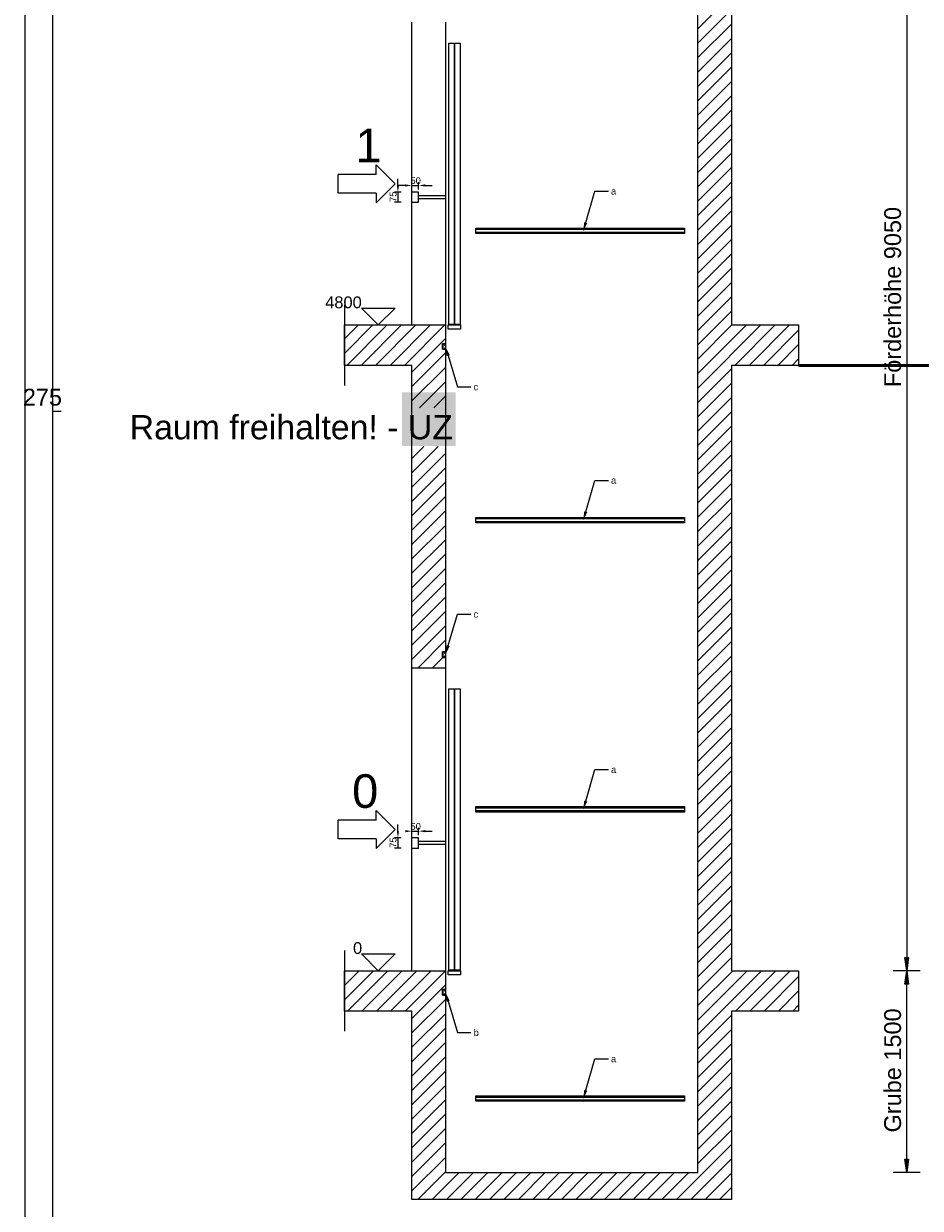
# Model space of a CAD drawing. Extents: x 294 to 994, y 7 to 427.
# Tile 21 of 33: x 482 to 570, y 163 to 280. Entities that reach past the tile are written whole.
import ezdxf
from ezdxf.lldxf.tags import DXFTag

# ---------------------------------------------------------------- set-up
doc = ezdxf.new("R2010")
doc.units = 0
doc.layers.get('0').update_dxf_attribs({"lineweight": 5})
for name, color, linetype, lineweight, true_color in [('4', 9, 'STRICHPUNKT2', 5, 0x808080), ('8_Schraffur', 9, 'Continuous', 5, 0x808080), ('9_Bem', 9, 'Continuous', 5, 0x808080)]:
    doc.layers.add(name, color=color, linetype=linetype, lineweight=lineweight, true_color=true_color)
doc.layers.add('9', color=7, linetype='Continuous', lineweight=5)
doc.layers.add('Standard', color=7, linetype='Continuous', lineweight=25)
doc.layers.add('_3d_View_', color=7, linetype='Continuous')
doc.layers.add('X_Geometrie', color=3, linetype='Continuous', lineweight=50, true_color=0x00ff00, plot=False)
doc.styles.get("Standard").update_dxf_attribs({"font": 'arial.ttf'})
tags = doc.linetypes.add('fein_strichliert', pattern=[4, 1, -2, 1]).pattern_tags.tags
tags[8:9] = [DXFTag(74, 4), DXFTag(75, 0), DXFTag(340, '0'), DXFTag(46, 0.0), DXFTag(50, 0.0), DXFTag(44, 0.0), DXFTag(45, 0.0)]
tags[6:7] = [DXFTag(74, 4), DXFTag(75, 0), DXFTag(340, '0'), DXFTag(46, 0.0), DXFTag(50, 0.0), DXFTag(44, 0.0), DXFTag(45, 0.0)]
tags[4:5] = [DXFTag(74, 4), DXFTag(75, 0), DXFTag(340, '0'), DXFTag(46, 0.0), DXFTag(50, 0.0), DXFTag(44, 0.0), DXFTag(45, 0.0)]
tags = doc.linetypes.add('STRICHPUNKT2', pattern=[12.7, 6.35, -3.175, 0, -3.175]).pattern_tags.tags
tags[10:11] = [DXFTag(74, 4), DXFTag(75, 0), DXFTag(340, '0'), DXFTag(46, 0.0), DXFTag(50, 0.0), DXFTag(44, 0.0), DXFTag(45, 0.0)]
tags[8:9] = [DXFTag(74, 4), DXFTag(75, 0), DXFTag(340, '0'), DXFTag(46, 0.0), DXFTag(50, 0.0), DXFTag(44, 0.0), DXFTag(45, 0.0)]
tags[6:7] = [DXFTag(74, 4), DXFTag(75, 0), DXFTag(340, '0'), DXFTag(46, 0.0), DXFTag(50, 0.0), DXFTag(44, 0.0), DXFTag(45, 0.0)]
tags[4:5] = [DXFTag(74, 4), DXFTag(75, 0), DXFTag(340, '0'), DXFTag(46, 0.0), DXFTag(50, 0.0), DXFTag(44, 0.0), DXFTag(45, 0.0)]

# ---------------------------------------------------------------- blocks, each defined once
blk = doc.blocks.new('Schraffur-A05LE1IDBH', base_point=(513.38, 216.15))
at = {"color": 0, "linetype": 'fein_strichliert', "lineweight": -2, "ltscale": 0.13}
for p, q in [((513.38, 247.34), (516.18, 250.15)), ((515.03, 246.15), (519.03, 250.15)), ((517.88, 246.15), (521.88, 250.15)), ((520.05, 245.47), (523.38, 248.8)), ((520.05, 242.62), (523.38, 245.95)), ((522.21, 241.94), (523.38, 243.11)), ((520.05, 239.77), (520.05, 239.77)), ((520.05, 236.93), (521.22, 238.1)), ((520.05, 234.08), (523.38, 237.41)), ((520.05, 231.23), (523.38, 234.56)), ((520.05, 228.38), (523.38, 231.72)), ((520.05, 225.54), (523.38, 228.87)), ((520.05, 222.69), (523.38, 226.02)), ((520.05, 219.84), (523.38, 223.18)), ((520.05, 217), (523.38, 220.33)), ((522.05, 216.15), (523.11, 217.21))]:
    blk.add_line(p, q, dxfattribs=at)
at = {"color": 0, "lineweight": -2}
for p, q in [((513.38, 248.77), (514.76, 250.15)), ((513.61, 246.15), (517.61, 250.15)), ((516.45, 246.15), (520.45, 250.15)), ((519.3, 246.15), (523.3, 250.15)), ((520.05, 244.04), (523.38, 247.38)), ((520.79, 241.94), (523.38, 244.53)), ((520.05, 241.2), (520.05, 241.2)), ((520.05, 238.35), (520.05, 238.35)), ((520.05, 235.5), (522.64, 238.1)), ((520.05, 232.66), (523.38, 235.99)), ((520.05, 229.81), (523.38, 233.14)), ((520.05, 226.96), (523.38, 230.29)), ((520.05, 224.11), (523.38, 227.45)), ((520.05, 221.27), (523.38, 224.6)), ((520.05, 218.42), (523.38, 221.75)), ((520.62, 216.15), (523.38, 218.9))]:
    blk.add_line(p, q, dxfattribs=at)
blk = doc.blocks.new('Blockreferenz-A05LE1K1BH', base_point=(513.38, 180.15))
at = {"layer": '4', "linetype": 'STRICHPUNKT2', "ltscale": 0.13}
blk.add_line((513.38, 188.15), (513.38, 180.15), dxfattribs=at)
blk = doc.blocks.new('Blockreferenz-A05LE1K7BH', base_point=(513.38, 244.15))
at = {"layer": '4', "linetype": 'STRICHPUNKT2', "ltscale": 0.13}
blk.add_line((513.38, 252.15), (513.38, 244.15), dxfattribs=at)
blk = doc.blocks.new('Blockreferenz-A05LE1K9BH', base_point=(523.65, 185.75))
at = {"color": 0, "linetype": 'ByBlock', "lineweight": -2, "ltscale": 0.13}
for p, q in [((523.7, 186.21), (523.7, 214.08)), ((523.7, 214.08), (524.23, 214.08)), ((524.23, 214.08), (524.23, 186.21)), ((524.29, 186.21), (524.29, 214.08)), ((524.29, 214.08), (524.82, 214.08)), ((524.82, 214.08), (524.82, 186.21)), ((523.65, 185.75), (523.65, 186.15)), ((523.65, 186.15), (524.86, 186.15)), ((524.86, 185.75), (523.65, 185.75)), ((524.23, 186.21), (523.7, 186.21)), ((524.82, 186.21), (524.29, 186.21)), ((524.86, 186.15), (524.86, 185.75))]:
    blk.add_line(p, q, dxfattribs=at)
blk = doc.blocks.new('Blockreferenz-A05LE1KBBH', base_point=(523.65, 249.75))
at = {"color": 0, "linetype": 'ByBlock', "lineweight": -2, "ltscale": 0.13}
for p, q in [((523.7, 250.21), (523.7, 278.08)), ((523.7, 278.08), (524.23, 278.08)), ((524.23, 278.08), (524.23, 250.21)), ((524.29, 250.21), (524.29, 278.08)), ((524.29, 278.08), (524.82, 278.08)), ((524.82, 278.08), (524.82, 250.21)), ((523.65, 249.75), (523.65, 250.15)), ((523.65, 250.15), (524.86, 250.15)), ((524.23, 250.21), (523.7, 250.21)), ((524.82, 250.21), (524.29, 250.21)), ((524.86, 250.15), (524.86, 249.75)), ((524.86, 249.75), (523.65, 249.75))]:
    blk.add_line(p, q, dxfattribs=at)
blk = doc.blocks.new('Polygon-A05LE1KJBH', base_point=(519.05, 238.15))
at = {"color": 0, "linetype": 'ByBlock', "lineweight": -2, "ltscale": 0.5}
blk.add_solid([(524.38, 238.15), (519.05, 238.15), (524.38, 243.48), (519.05, 243.48)], dxfattribs=at)
blk = doc.blocks.new('Blockreferenz-A05LE1KLBH', base_point=(526.38, 173.21))
at = {"color": 0, "linetype": 'ByBlock', "lineweight": -2, "ltscale": 0.13}
for p, q in [((526.38, 173.6), (526.38, 173.75)), ((526.38, 173.75), (547.05, 173.75)), ((526.38, 173.36), (526.38, 173.6)), ((547.05, 173.6), (526.38, 173.6)), ((526.38, 173.21), (526.38, 173.36)), ((526.38, 173.36), (547.05, 173.36)), ((547.05, 173.21), (526.38, 173.21)), ((547.05, 173.75), (547.05, 173.6)), ((547.05, 173.6), (547.05, 173.36)), ((547.05, 173.36), (547.05, 173.21))]:
    blk.add_line(p, q, dxfattribs=at)
blk = doc.blocks.new('Blockreferenz-A05LE1KNBH', base_point=(526.38, 201.88))
at = {"color": 0, "linetype": 'ByBlock', "lineweight": -2, "ltscale": 0.13}
for p, q in [((526.38, 202.27), (526.38, 202.41)), ((526.38, 202.41), (547.05, 202.41)), ((526.38, 202.02), (526.38, 202.27)), ((547.05, 202.27), (526.38, 202.27)), ((526.38, 201.88), (526.38, 202.02)), ((526.38, 202.02), (547.05, 202.02)), ((547.05, 202.41), (547.05, 202.27)), ((547.05, 202.27), (547.05, 202.02)), ((547.05, 202.02), (547.05, 201.88)), ((547.05, 201.88), (526.38, 201.88))]:
    blk.add_line(p, q, dxfattribs=at)
blk = doc.blocks.new('Blockreferenz-A05LE1KPBH', base_point=(526.38, 230.55))
at = {"color": 0, "linetype": 'ByBlock', "lineweight": -2, "ltscale": 0.13}
for p, q in [((526.38, 230.94), (526.38, 231.08)), ((526.38, 231.08), (547.05, 231.08)), ((526.38, 230.69), (526.38, 230.94)), ((547.05, 230.94), (526.38, 230.94)), ((526.38, 230.55), (526.38, 230.69)), ((526.38, 230.69), (547.05, 230.69)), ((547.05, 230.55), (526.38, 230.55)), ((547.05, 231.08), (547.05, 230.94)), ((547.05, 230.94), (547.05, 230.69)), ((547.05, 230.69), (547.05, 230.55))]:
    blk.add_line(p, q, dxfattribs=at)
blk = doc.blocks.new('Blockreferenz-A05LE1KRBH', base_point=(526.38, 259.21))
at = {"color": 0, "linetype": 'ByBlock', "lineweight": -2, "ltscale": 0.13}
for p, q in [((526.38, 259.6), (526.38, 259.75)), ((526.38, 259.75), (547.05, 259.75)), ((526.38, 259.36), (526.38, 259.6)), ((547.05, 259.6), (526.38, 259.6)), ((547.05, 259.75), (547.05, 259.6)), ((547.05, 259.6), (547.05, 259.36)), ((526.38, 259.21), (526.38, 259.36)), ((526.38, 259.36), (547.05, 259.36)), ((547.05, 259.21), (526.38, 259.21)), ((547.05, 259.36), (547.05, 259.21))]:
    blk.add_line(p, q, dxfattribs=at)
blk = doc.blocks.new('Blockreferenz-A05LE1KZBH', base_point=(512.75, 262.27))
at = {"color": 0, "linetype": 'ByBlock', "lineweight": -2, "ltscale": 0.13}
for p, q in [((516.5, 265.08), (516.5, 266.02)), ((518.38, 264.15), (516.5, 266.02)), ((512.75, 263.21), (512.75, 265.08)), ((516.5, 265.08), (512.75, 265.08)), ((516.5, 263.21), (512.75, 263.21)), ((518.38, 264.15), (516.5, 262.27)), ((516.5, 263.21), (516.5, 262.27))]:
    blk.add_line(p, q, dxfattribs=at)
blk = doc.blocks.new('Einzeiliger Text-A05LE1L1BH', base_point=(514.44, 266.29))
at = {"color": 0, "lineweight": -2, "insert": (514.44, 269.62), "char_height": 3.3333, "attachment_point": 1}
blk.add_mtext('{\\fArial Unicode MS;1}', dxfattribs=at)
blk = doc.blocks.new('Blockreferenz-A05LE1L3BH', base_point=(515.05, 250.15))
at = {"color": 0, "linetype": 'ByBlock', "lineweight": -2, "ltscale": 0.13}
for p, q in [((515.05, 251.81), (518.38, 251.81)), ((516.71, 250.15), (515.05, 251.81)), ((518.38, 251.81), (516.71, 250.15))]:
    blk.add_line(p, q, dxfattribs=at)
blk = doc.blocks.new('Einzeiliger Text-A05LE1L5BH', base_point=(511.45, 251.81))
at = {"color": 0, "lineweight": -2, "insert": (511.45, 252.98), "char_height": 1.1667, "attachment_point": 1}
blk.add_mtext('{\\fArial Unicode MS;4800}', dxfattribs=at)
blk = doc.blocks.new('Blockreferenz-A05LE1LFBH', base_point=(512.75, 198.27))
at = {"color": 0, "linetype": 'ByBlock', "lineweight": -2, "ltscale": 0.13}
for p, q in [((516.5, 201.08), (516.5, 202.02)), ((518.38, 200.15), (516.5, 202.02)), ((512.75, 199.21), (512.75, 201.08)), ((516.5, 201.08), (512.75, 201.08)), ((518.38, 200.15), (516.5, 198.27)), ((516.5, 199.21), (512.75, 199.21)), ((516.5, 199.21), (516.5, 198.27))]:
    blk.add_line(p, q, dxfattribs=at)
blk = doc.blocks.new('Einzeiliger Text-A05LE1LHBH', base_point=(514.12, 202.29))
at = {"color": 0, "lineweight": -2, "insert": (514.12, 205.62), "char_height": 3.3333, "attachment_point": 1}
blk.add_mtext('{\\fArial Unicode MS;0}', dxfattribs=at)
blk = doc.blocks.new('Blockreferenz-A05LE1LJBH', base_point=(515.05, 186.15))
at = {"color": 0, "linetype": 'ByBlock', "lineweight": -2, "ltscale": 0.13}
for p, q in [((515.05, 187.81), (518.38, 187.81)), ((516.71, 186.15), (515.05, 187.81)), ((518.38, 187.81), (516.71, 186.15))]:
    blk.add_line(p, q, dxfattribs=at)
blk = doc.blocks.new('Einzeiliger Text-A05LE1LLBH', base_point=(514.21, 187.81))
at = {"color": 0, "lineweight": -2, "insert": (514.21, 188.98), "char_height": 1.1667, "attachment_point": 1}
blk.add_mtext('{\\fArial Unicode MS;0}', dxfattribs=at)
blk = doc.blocks.new('Blockreferenz-A05LE1M9BH', base_point=(523.07, 183.74))
at = {"layer": 'Standard', "color": 0, "linetype": 'ByBlock', "ltscale": 0.25}
for p, q in [((523.38, 184.29), (523.07, 184.29)), ((523.07, 184.29), (523.07, 183.74)), ((523.07, 183.74), (523.38, 183.74)), ((523.09, 183.75), (523.09, 184.28)), ((523.09, 184.28), (523.38, 184.28)), ((523.38, 183.75), (523.09, 183.75)), ((523.12, 184.25), (523.12, 183.78)), ((523.35, 184.25), (523.12, 184.25)), ((523.12, 183.78), (523.35, 183.78)), ((523.3, 184.13), (523.35, 184.25)), ((523.38, 184.13), (523.3, 184.13)), ((523.3, 183.89), (523.38, 183.89)), ((523.35, 183.78), (523.3, 183.89)), ((523.38, 184.29), (523.38, 184.28)), ((523.38, 184.28), (523.38, 184.13)), ((523.38, 184.13), (523.38, 183.89)), ((523.38, 183.89), (523.38, 183.75)), ((523.38, 183.75), (523.38, 183.74))]:
    blk.add_line(p, q, dxfattribs=at)
blk = doc.blocks.new('Blockreferenz-A05LE1MBBH', base_point=(523.07, 247.74))
at = {"layer": 'Standard', "color": 0, "linetype": 'ByBlock', "ltscale": 0.25}
for p, q in [((523.38, 248.29), (523.07, 248.29)), ((523.07, 248.29), (523.07, 247.74)), ((523.07, 247.74), (523.38, 247.74)), ((523.09, 247.75), (523.09, 248.28)), ((523.09, 248.28), (523.38, 248.28)), ((523.38, 247.75), (523.09, 247.75)), ((523.12, 248.25), (523.12, 247.78)), ((523.35, 248.25), (523.12, 248.25)), ((523.12, 247.78), (523.35, 247.78)), ((523.3, 248.13), (523.35, 248.25)), ((523.38, 248.13), (523.3, 248.13)), ((523.3, 247.89), (523.38, 247.89)), ((523.35, 247.78), (523.3, 247.89)), ((523.38, 248.29), (523.38, 248.28)), ((523.38, 248.28), (523.38, 248.13)), ((523.38, 248.13), (523.38, 247.89)), ((523.38, 247.89), (523.38, 247.75)), ((523.38, 247.75), (523.38, 247.74))]:
    blk.add_line(p, q, dxfattribs=at)
blk = doc.blocks.new('Blockreferenz-A05LE1MFBH', base_point=(523.07, 217.21))
at = {"layer": 'Standard', "color": 0, "linetype": 'ByBlock', "ltscale": 0.25}
for p, q in [((523.38, 217.75), (523.07, 217.75)), ((523.07, 217.75), (523.07, 217.21)), ((523.09, 217.21), (523.09, 217.75)), ((523.09, 217.75), (523.38, 217.75)), ((523.38, 217.21), (523.09, 217.21)), ((523.12, 217.71), (523.12, 217.25)), ((523.35, 217.71), (523.12, 217.71)), ((523.12, 217.25), (523.35, 217.25)), ((523.3, 217.6), (523.35, 217.71)), ((523.38, 217.6), (523.3, 217.6)), ((523.3, 217.36), (523.38, 217.36)), ((523.35, 217.25), (523.3, 217.36)), ((523.38, 217.75), (523.38, 217.75)), ((523.38, 217.75), (523.38, 217.6)), ((523.38, 217.6), (523.38, 217.36)), ((523.38, 217.36), (523.38, 217.21)), ((523.38, 217.21), (523.38, 217.21)), ((523.07, 217.21), (523.38, 217.21))]:
    blk.add_line(p, q, dxfattribs=at)
blk = doc.blocks.new('MText-A05LE1MRBH', base_point=(519.9, 264.13))
at = {"color": 0, "linetype": 'ByBlock', "lineweight": -2, "ltscale": 0.13, "insert": (519.9, 264.79), "char_height": 0.6667, "attachment_point": 1}
blk.add_mtext('{\\fArial Unicode MS;50}', dxfattribs=at)
blk = doc.blocks.new('AutoCAD-Punkt-A05LE1MTBH', base_point=(520.05, 263.58))
at = {"color": 0, "lineweight": -2}
blk.add_line((520.05, 263.58), (520.05, 263.58), dxfattribs=at)
blk = doc.blocks.new('AutoCAD-Punkt-A05LE1MVBH', base_point=(520.71, 263.58))
at = {"color": 0, "lineweight": -2}
blk.add_line((520.71, 263.58), (520.71, 263.58), dxfattribs=at)
blk = doc.blocks.new('MText-A05LE1MXBH', base_point=(519.9, 200.13))
at = {"color": 0, "linetype": 'ByBlock', "lineweight": -2, "ltscale": 0.13, "insert": (519.9, 200.79), "char_height": 0.6667, "attachment_point": 1}
blk.add_mtext('{\\fArial Unicode MS;50}', dxfattribs=at)
blk = doc.blocks.new('AutoCAD-Punkt-A05LE1MZBH', base_point=(520.05, 199.58))
at = {"color": 0, "lineweight": -2}
blk.add_line((520.05, 199.58), (520.05, 199.58), dxfattribs=at)
blk = doc.blocks.new('AutoCAD-Punkt-A05LE1N1BH', base_point=(520.71, 199.58))
at = {"color": 0, "lineweight": -2}
blk.add_line((520.71, 199.58), (520.71, 199.58), dxfattribs=at)
blk = doc.blocks.new('MText-A05LE1N9BH', base_point=(526.15, 243.69))
at = {"color": 0, "linetype": 'ByBlock', "lineweight": -2, "ltscale": 0.13, "insert": (526.15, 244.35), "char_height": 0.6667, "attachment_point": 1}
blk.add_mtext('{\\fArial Unicode MS;c}', dxfattribs=at)
blk = doc.blocks.new('MText-A05LE1NBBH', base_point=(526.15, 221.15))
at = {"color": 0, "linetype": 'ByBlock', "lineweight": -2, "ltscale": 0.13, "insert": (526.15, 221.82), "char_height": 0.6667, "attachment_point": 1}
blk.add_mtext('{\\fArial Unicode MS;c}', dxfattribs=at)
blk = doc.blocks.new('MText-A05LE1NDBH', base_point=(526.16, 179.69))
at = {"color": 0, "linetype": 'ByBlock', "lineweight": -2, "ltscale": 0.13, "insert": (526.16, 180.35), "char_height": 0.6667, "attachment_point": 1}
blk.add_mtext('{\\fArial Unicode MS;b}', dxfattribs=at)
blk = doc.blocks.new('MText-A05LE1NLBH', base_point=(539.78, 263.09))
at = {"color": 0, "linetype": 'ByBlock', "lineweight": -2, "ltscale": 0.13, "insert": (539.78, 263.75), "char_height": 0.6667, "attachment_point": 1}
blk.add_mtext('{\\fArial Unicode MS;a}', dxfattribs=at)
blk = doc.blocks.new('MText-A05LE1NNBH', base_point=(539.78, 234.42))
at = {"color": 0, "linetype": 'ByBlock', "lineweight": -2, "ltscale": 0.13, "insert": (539.78, 235.09), "char_height": 0.6667, "attachment_point": 1}
blk.add_mtext('{\\fArial Unicode MS;a}', dxfattribs=at)
blk = doc.blocks.new('MText-A05LE1NPBH', base_point=(539.78, 205.75))
at = {"color": 0, "linetype": 'ByBlock', "lineweight": -2, "ltscale": 0.13, "insert": (539.78, 206.42), "char_height": 0.6667, "attachment_point": 1}
blk.add_mtext('{\\fArial Unicode MS;a}', dxfattribs=at)
blk = doc.blocks.new('MText-A05LE1NRBH', base_point=(539.78, 177.09))
at = {"color": 0, "linetype": 'ByBlock', "lineweight": -2, "ltscale": 0.13, "insert": (539.78, 177.75), "char_height": 0.6667, "attachment_point": 1}
blk.add_mtext('{\\fArial Unicode MS;a}', dxfattribs=at)
blk = doc.blocks.new('DWGOBJEKT-A05LE1ONBH', base_point=(517.85, 262.31))
at = {"color": 0, "linetype": 'ByBlock', "lineweight": -2, "ltscale": 0.13}
for p, q in [((518.66, 263.98), (518.66, 264.65)), ((518.66, 263.31), (518.66, 262.31))]:
    blk.add_line(p, q, dxfattribs=at)
at = {"color": 1, "linetype": 'ByBlock', "lineweight": -2, "ltscale": 0.13, "true_color": 0xff0000}
for p, q in [((518.99, 263.31), (518.33, 263.31)), ((518.99, 262.31), (518.33, 262.31))]:
    blk.add_line(p, q, dxfattribs=at)
at = {"color": 1, "lineweight": -2, "true_color": 0xff0000}
for p, q in [((518.99, 263.31), (518.99, 263.31)), ((518.99, 262.31), (518.99, 262.31))]:
    blk.add_line(p, q, dxfattribs=at)
at = {"color": 0, "linetype": 'ByBlock', "lineweight": 0, "ltscale": 0.13}
blk.add_solid([(518.66, 263.31), (518.55, 263.98), (518.77, 263.98)], dxfattribs=at)
at = {"color": 0, "linetype": 'ByBlock', "lineweight": -2, "ltscale": 0.13, "insert": (517.85, 262.34), "char_height": 0.6667, "attachment_point": 1, "rotation": 90}
blk.add_mtext('{\\fArial Unicode MS;75}', dxfattribs=at)
blk = doc.blocks.new('DWGOBJEKT-A05LE1OPBH', base_point=(517.85, 198.31))
at = {"color": 0, "linetype": 'ByBlock', "lineweight": -2, "ltscale": 0.13}
for p, q in [((518.66, 199.98), (518.66, 200.65)), ((518.66, 199.31), (518.66, 198.31))]:
    blk.add_line(p, q, dxfattribs=at)
at = {"color": 1, "linetype": 'ByBlock', "lineweight": -2, "ltscale": 0.13, "true_color": 0xff0000}
for p, q in [((518.99, 199.31), (518.33, 199.31)), ((518.99, 198.31), (518.33, 198.31))]:
    blk.add_line(p, q, dxfattribs=at)
at = {"color": 1, "lineweight": -2, "true_color": 0xff0000}
for p, q in [((518.99, 199.31), (518.99, 199.31)), ((518.99, 198.31), (518.99, 198.31))]:
    blk.add_line(p, q, dxfattribs=at)
at = {"color": 0, "linetype": 'ByBlock', "lineweight": 0, "ltscale": 0.13}
blk.add_solid([(518.66, 199.31), (518.55, 199.98), (518.77, 199.98)], dxfattribs=at)
at = {"color": 0, "linetype": 'ByBlock', "lineweight": -2, "ltscale": 0.13, "insert": (517.85, 198.34), "char_height": 0.6667, "attachment_point": 1, "rotation": 90}
blk.add_mtext('{\\fArial Unicode MS;75}', dxfattribs=at)
blk = doc.blocks.new('Schraffur-A05LE1OTBH', base_point=(513.38, 163.48))
at = {"color": 0, "linetype": 'fein_strichliert', "lineweight": -2, "ltscale": 0.13}
for p, q in [((548.38, 279.5), (551.71, 282.83)), ((548.38, 276.65), (551.71, 279.98)), ((548.38, 273.8), (551.71, 277.13)), ((548.38, 270.95), (551.71, 274.29)), ((548.38, 268.11), (551.71, 271.44)), ((548.38, 265.26), (551.71, 268.59)), ((548.38, 262.41), (551.71, 265.75)), ((548.38, 259.56), (551.71, 262.9)), ((548.38, 256.72), (551.71, 260.05)), ((548.38, 253.87), (551.71, 257.2)), ((548.38, 251.02), (551.71, 254.36)), ((548.38, 248.18), (551.71, 251.51)), ((548.38, 245.33), (553.2, 250.15)), ((552.05, 246.15), (556.05, 250.15)), ((554.89, 246.15), (558.38, 249.63)), ((557.74, 246.15), (558.38, 246.79)), ((548.38, 242.48), (551.71, 245.81)), ((548.38, 239.63), (551.71, 242.97)), ((548.38, 236.79), (551.71, 240.12)), ((548.38, 233.94), (551.71, 237.27)), ((548.38, 231.09), (551.71, 234.43)), ((548.38, 228.24), (551.71, 231.58)), ((548.38, 225.4), (551.71, 228.73)), ((548.38, 222.55), (551.71, 225.88)), ((548.38, 219.7), (551.71, 223.04)), ((548.38, 216.86), (551.71, 220.19)), ((548.38, 214.01), (551.71, 217.34)), ((548.38, 211.16), (551.71, 214.49)), ((548.38, 208.31), (551.71, 211.65)), ((548.38, 205.47), (551.71, 208.8)), ((548.38, 202.62), (551.71, 205.95)), ((548.38, 199.77), (551.71, 203.11)), ((548.38, 196.92), (551.71, 200.26)), ((548.38, 194.08), (551.71, 197.41)), ((548.38, 191.23), (551.71, 194.56)), ((548.38, 188.38), (551.71, 191.72)), ((548.38, 185.54), (551.71, 188.87)), ((513.38, 184.7), (514.82, 186.15)), ((513.67, 182.15), (517.67, 186.15)), ((516.52, 182.15), (520.52, 186.15)), ((519.37, 182.15), (523.37, 186.15)), ((548.38, 179.84), (554.69, 186.15)), ((548.38, 182.69), (551.84, 186.15)), ((553.53, 182.15), (557.53, 186.15)), ((520.05, 179.98), (523.38, 183.31)), ((556.38, 182.15), (558.38, 184.15)), ((520.05, 177.13), (523.38, 180.47)), ((548.38, 176.99), (551.71, 180.33)), ((520.05, 174.29), (523.38, 177.62)), ((548.38, 174.15), (551.71, 177.48)), ((520.05, 171.44), (523.38, 174.77)), ((548.38, 171.3), (551.71, 174.63)), ((520.05, 168.59), (523.38, 171.92)), ((548.38, 168.45), (551.71, 171.79)), ((520.05, 165.74), (523.38, 169.08)), ((546.26, 163.48), (551.71, 168.94)), ((520.63, 163.48), (523.38, 166.23)), ((523.48, 163.48), (526.14, 166.15)), ((526.32, 163.48), (528.99, 166.15)), ((529.17, 163.48), (531.84, 166.15)), ((532.02, 163.48), (534.69, 166.15)), ((534.87, 163.48), (537.53, 166.15)), ((537.71, 163.48), (540.38, 166.15)), ((540.56, 163.48), (543.23, 166.15)), ((543.41, 163.48), (546.08, 166.15)), ((549.1, 163.48), (551.71, 166.09))]:
    blk.add_line(p, q, dxfattribs=at)
at = {"color": 0, "lineweight": -2}
for p, q in [((548.38, 278.07), (551.71, 281.41)), ((548.38, 275.22), (551.71, 278.56)), ((548.38, 272.38), (551.71, 275.71)), ((548.38, 269.53), (551.71, 272.86)), ((548.38, 266.68), (551.71, 270.02)), ((548.38, 263.84), (551.71, 267.17)), ((548.38, 260.99), (551.71, 264.32)), ((548.38, 258.14), (551.71, 261.47)), ((548.38, 255.29), (551.71, 258.63)), ((548.38, 252.45), (551.71, 255.78)), ((548.38, 249.6), (551.71, 252.93)), ((548.38, 243.9), (554.62, 250.15)), ((548.38, 246.75), (551.77, 250.15)), ((553.47, 246.15), (557.47, 250.15)), ((556.32, 246.15), (558.38, 248.21)), ((548.38, 241.06), (551.71, 244.39)), ((548.38, 238.21), (551.71, 241.54)), ((548.38, 235.36), (551.71, 238.7)), ((548.38, 232.52), (551.71, 235.85)), ((548.38, 229.67), (551.71, 233)), ((548.38, 226.82), (551.71, 230.15)), ((548.38, 223.97), (551.71, 227.31)), ((548.38, 221.13), (551.71, 224.46)), ((548.38, 218.28), (551.71, 221.61)), ((548.38, 215.43), (551.71, 218.77)), ((548.38, 212.58), (551.71, 215.92)), ((548.38, 209.74), (551.71, 213.07)), ((548.38, 206.89), (551.71, 210.22)), ((548.38, 204.04), (551.71, 207.38)), ((548.38, 201.2), (551.71, 204.53)), ((548.38, 198.35), (551.71, 201.68)), ((548.38, 195.5), (551.71, 198.83)), ((548.38, 192.65), (551.71, 195.99)), ((548.38, 189.81), (551.71, 193.14)), ((548.38, 186.96), (551.71, 190.29)), ((548.38, 184.11), (551.71, 187.45)), ((513.38, 183.28), (516.25, 186.15)), ((513.38, 186.13), (513.4, 186.15)), ((515.09, 182.15), (519.09, 186.15)), ((517.94, 182.15), (521.94, 186.15)), ((548.38, 181.26), (553.26, 186.15)), ((552.11, 182.15), (556.11, 186.15)), ((554.96, 182.15), (558.38, 185.57)), ((520.05, 181.4), (523.38, 184.74)), ((557.8, 182.15), (558.38, 182.72)), ((520.05, 178.56), (523.38, 181.89)), ((548.38, 178.42), (551.71, 181.75)), ((520.05, 175.71), (523.38, 179.04)), ((548.38, 175.57), (551.71, 178.9)), ((520.05, 172.86), (523.38, 176.2)), ((548.38, 172.72), (551.71, 176.06)), ((520.05, 170.01), (523.38, 173.35)), ((548.38, 169.88), (551.71, 173.21)), ((520.05, 167.17), (523.38, 170.5)), ((548.38, 167.03), (551.71, 170.36)), ((520.05, 164.32), (523.38, 167.65)), ((547.68, 163.48), (551.71, 167.51)), ((522.05, 163.48), (524.72, 166.15)), ((524.9, 163.48), (527.57, 166.15)), ((527.75, 163.48), (530.41, 166.15)), ((530.6, 163.48), (533.26, 166.15)), ((533.44, 163.48), (536.11, 166.15)), ((536.29, 163.48), (538.96, 166.15)), ((539.14, 163.48), (541.8, 166.15)), ((541.98, 163.48), (544.65, 166.15)), ((544.83, 163.48), (547.5, 166.15)), ((550.53, 163.48), (551.71, 164.67))]:
    blk.add_line(p, q, dxfattribs=at)
blk = doc.blocks.new('Maß-A05LE1OZBH', base_point=(481.48, 241.6))
at = {"color": 0, "linetype": 'ByBlock', "lineweight": -2, "ltscale": 0.13}
blk.add_line((484.47, 241.6), (485.28, 241.6), dxfattribs=at)
at = {"color": 0, "linetype": 'ByBlock', "lineweight": -2, "ltscale": 0.13, "insert": (481.48, 243.83), "char_height": 1.6667, "attachment_point": 1}
blk.add_mtext('{\\fArial;275}', dxfattribs=at)
blk = doc.blocks.new('Polygon-A05LE1PDBH', base_point=(568.91, 166.15))
at = {"color": 0, "linetype": 'ByBlock', "lineweight": -2, "ltscale": 0.13}
blk.add_solid([(569.09, 166.15), (568.91, 167.47), (569.26, 167.47)], dxfattribs=at)
blk = doc.blocks.new('Polygon-A05LE1PFBH', base_point=(568.91, 184.83))
at = {"color": 0, "linetype": 'ByBlock', "lineweight": -2, "ltscale": 0.13}
blk.add_solid([(569.09, 186.15), (569.26, 184.83), (568.91, 184.83)], dxfattribs=at)
blk = doc.blocks.new('Polygon-A05LE1QRBH', base_point=(568.91, 186.15))
at = {"color": 0, "linetype": 'ByBlock', "lineweight": -2, "ltscale": 0.13}
blk.add_solid([(569.09, 186.15), (568.91, 187.47), (569.26, 187.47)], dxfattribs=at)
blk = doc.blocks.new('3D-Ansicht-Rahmen-A05LE1RSBH', base_point=(484.47, 112.93))
at = {"color": 0, "linetype": 'ByBlock', "lineweight": -2, "ltscale": 0.13}
blk.add_line((484.47, 112.93), (484.47, 414.66), dxfattribs=at)
blk = doc.blocks.new('3D-Ansicht-Rahmen-A05LE255BH', base_point=(308.09, 16.37))
at = {"color": 0, "linetype": 'ByBlock', "lineweight": -2, "ltscale": 0.13}
blk.add_line((481.68, 414.66), (481.68, 16.37), dxfattribs=at)

msp = doc.modelspace()

# ---------------------------------------------------------------- linework, layer by layer
at = {"ltscale": 0.13}
for p, q in [((548.38, 249.48), (548.38, 301.48)), ((551.71, 301.48), (551.71, 250.15)), ((520.05, 267.78), (520.05, 280.15)), ((520.05, 250.15), (520.05, 280.15)), ((523.38, 280.15), (523.38, 250.15)), ((523.38, 279.88), (523.38, 278.15)), ((523.38, 278.14), (523.38, 264.91)), ((520.05, 250.15), (520.05, 264.51)), ((523.38, 264.51), (523.38, 250.15)), ((520.71, 263.31), (520.05, 263.31)), ((520.71, 262.31), (520.71, 263.31)), ((537.28, 260.31), (538.19, 263.41)), ((538.19, 263.41), (539.52, 263.41)), ((520.05, 262.31), (520.71, 262.31)), ((523.38, 262.95), (520.71, 262.95)), ((520.71, 262.68), (523.38, 262.68)), ((523.38, 262.95), (523.38, 262.68)), ((513.38, 250.15), (523.38, 250.15)), ((513.38, 249.48), (513.38, 250.15)), ((523.38, 250.15), (523.38, 244.81)), ((551.71, 250.15), (558.38, 250.15)), ((513.38, 246.15), (513.38, 249.48)), ((548.38, 244.81), (548.38, 249.48)), ((558.38, 249.48), (558.38, 246.15)), ((523.64, 247.12), (524.55, 244.01)), ((520.05, 246.15), (513.38, 246.15)), ((520.05, 244.81), (520.05, 246.15)), ((558.38, 246.15), (551.71, 246.15)), ((551.71, 246.15), (551.71, 244.81)), ((520.05, 216.15), (520.05, 244.81)), ((523.38, 244.81), (523.38, 216.15)), ((548.38, 185.48), (548.38, 244.81)), ((524.55, 244.01), (525.89, 244.01)), ((537.28, 231.64), (538.19, 234.75)), ((538.19, 234.75), (539.52, 234.75)), ((523.64, 218.38), (524.55, 221.48)), ((524.55, 221.48), (525.89, 221.48)), ((523.38, 216.15), (520.05, 216.15)), ((520.05, 186.15), (520.05, 216.15)), ((523.38, 216.15), (523.38, 186.15)), ((537.28, 202.97), (538.19, 206.08)), ((538.19, 206.08), (539.52, 206.08)), ((520.71, 199.31), (520.05, 199.31)), ((520.71, 198.31), (520.71, 199.31)), ((523.38, 198.95), (520.71, 198.95)), ((520.71, 198.68), (523.38, 198.68)), ((523.38, 198.95), (523.38, 198.68)), ((520.05, 198.31), (520.71, 198.31)), ((513.38, 185.48), (513.38, 186.15)), ((513.38, 186.15), (523.38, 186.15)), ((523.38, 186.15), (523.38, 180.81)), ((551.71, 186.15), (558.38, 186.15)), ((513.38, 182.15), (513.38, 185.48)), ((548.38, 180.81), (548.38, 185.48)), ((520.05, 182.15), (513.38, 182.15)), ((520.05, 180.81), (520.05, 182.15)), ((523.64, 183.12), (524.55, 180.01)), ((558.38, 182.15), (551.71, 182.15)), ((551.71, 182.15), (551.71, 180.81)), ((520.05, 168.15), (520.05, 180.81)), ((523.38, 180.81), (523.38, 168.15)), ((524.55, 180.01), (525.89, 180.01)), ((548.38, 168.15), (548.38, 180.81)), ((551.71, 180.81), (551.71, 168.15)), ((537.28, 174.31), (538.19, 177.41)), ((538.19, 177.41), (539.52, 177.41)), ((520.05, 163.48), (520.05, 168.15)), ((523.38, 168.15), (523.38, 166.15)), ((548.38, 166.15), (548.38, 168.15)), ((551.71, 168.15), (551.71, 166.15)), ((523.38, 166.15), (548.38, 166.15)), ((551.71, 166.15), (551.71, 163.48)), ((521.05, 163.48), (520.05, 163.48)), ((523.38, 163.48), (521.05, 163.48)), ((551.71, 163.48), (523.38, 163.48))]:
    msp.add_line(p, q, dxfattribs=at)
at = {"color": 0, "ltscale": 0.13}
msp.add_line((551.71, 244.81), (551.71, 186.15), dxfattribs=at)
at = {"ltscale": 0.13}
for points in [[(537.02, 259.41), (537.43, 260.26), (537.13, 260.35)], [(523.38, 248.01), (523.79, 247.16), (523.49, 247.07)], [(537.02, 230.75), (537.43, 231.6), (537.13, 231.69)], [(523.38, 217.48), (523.79, 218.33), (523.49, 218.42)], [(537.02, 202.08), (537.43, 202.93), (537.13, 203.02)], [(523.38, 184.01), (523.79, 183.16), (523.49, 183.07)], [(537.02, 173.41), (537.43, 174.26), (537.13, 174.35)]]:
    msp.add_solid(points, dxfattribs=at)
at = {"layer": '9', "color": 1, "lineweight": 5, "ltscale": 0.13, "true_color": 0xff0000}
for p, q in [((569.09, 306.81), (569.09, 186.15)), ((569.09, 186.15), (568.91, 187.47)), ((568.91, 187.47), (569.26, 187.47)), ((569.26, 187.47), (569.09, 186.15)), ((570.42, 186.15), (567.75, 186.15)), ((570.42, 186.15), (567.75, 186.15)), ((568.91, 184.83), (569.09, 186.15)), ((569.09, 166.15), (569.09, 186.15)), ((569.09, 186.15), (569.26, 184.83)), ((569.26, 184.83), (568.91, 184.83)), ((569.09, 166.15), (568.91, 167.47)), ((568.91, 167.47), (569.26, 167.47)), ((569.26, 167.47), (569.09, 166.15)), ((570.42, 166.15), (567.75, 166.15))]:
    msp.add_line(p, q, dxfattribs=at)
at = {"layer": '9', "color": 1, "ltscale": 0.13, "true_color": 0xff0000}
for p, q in [((520.05, 263.58), (520.05, 264.31)), ((520.71, 263.58), (520.71, 264.31)), ((520.05, 199.58), (520.05, 200.31)), ((520.71, 199.58), (520.71, 200.31))]:
    msp.add_line(p, q, dxfattribs=at)
at = {"layer": '9', "color": 7, "ltscale": 0.13}
for p, q in [((519.38, 263.98), (518.71, 263.98)), ((520.05, 263.98), (520.71, 263.98)), ((521.38, 263.98), (522.05, 263.98)), ((520.05, 199.98), (520.71, 199.98)), ((521.38, 199.98), (522.05, 199.98))]:
    msp.add_line(p, q, dxfattribs=at)
at = {"layer": '9', "ltscale": 0.13}
for p, q in [((558.38, 250.15), (558.38, 249.48)), ((558.38, 186.15), (558.38, 185.48)), ((558.38, 185.48), (558.38, 182.15))]:
    msp.add_line(p, q, dxfattribs=at)
at = {"layer": '9', "color": 7, "ltscale": 0.13}
for points in [[(520.05, 263.98), (519.38, 264.09), (519.38, 263.87)], [(520.71, 263.98), (521.38, 263.87), (521.38, 264.09)], [(520.05, 199.98), (519.38, 200.09), (519.38, 199.87)], [(520.71, 199.98), (521.38, 199.87), (521.38, 200.09)]]:
    msp.add_solid(points, dxfattribs=at)
at = {"layer": 'X_Geometrie', "ltscale": 0.5}
msp.add_line((558.38, 246.15), (588.89, 246.15), dxfattribs=at)

# ---------------------------------------------------------------- block references
at = {"ltscale": 0.13}
for name, p in [('Blockreferenz-A05LE1KBBH', (523.65, 249.75)), ('Einzeiliger Text-A05LE1L1BH', (514.44, 266.29)), ('Blockreferenz-A05LE1KZBH', (512.75, 262.27)), ('MText-A05LE1NLBH', (539.78, 263.09)), ('Blockreferenz-A05LE1KRBH', (526.38, 259.21)), ('Einzeiliger Text-A05LE1L5BH', (511.45, 251.81)), ('Blockreferenz-A05LE1K7BH', (513.38, 244.15)), ('Blockreferenz-A05LE1L3BH', (515.05, 250.15)), ('Blockreferenz-A05LE1MBBH', (523.07, 247.74)), ('MText-A05LE1N9BH', (526.15, 243.69)), ('MText-A05LE1NNBH', (539.78, 234.42)), ('Blockreferenz-A05LE1KPBH', (526.38, 230.55)), ('MText-A05LE1NBBH', (526.15, 221.15)), ('Blockreferenz-A05LE1MFBH', (523.07, 217.21)), ('Blockreferenz-A05LE1K9BH', (523.65, 185.75)), ('Einzeiliger Text-A05LE1LHBH', (514.12, 202.29)), ('MText-A05LE1NPBH', (539.78, 205.75)), ('Blockreferenz-A05LE1LFBH', (512.75, 198.27)), ('Blockreferenz-A05LE1KNBH', (526.38, 201.88)), ('Blockreferenz-A05LE1K1BH', (513.38, 180.15)), ('Einzeiliger Text-A05LE1LLBH', (514.21, 187.81)), ('Blockreferenz-A05LE1LJBH', (515.05, 186.15)), ('Blockreferenz-A05LE1M9BH', (523.07, 183.74)), ('MText-A05LE1NDBH', (526.16, 179.69)), ('MText-A05LE1NRBH', (539.78, 177.09)), ('Blockreferenz-A05LE1KLBH', (526.38, 173.21))]:
    msp.add_blockref(name, p, dxfattribs=at)
at = {"layer": '8_Schraffur', "color": 3, "ltscale": 0.13, "true_color": 0x00ff00}
for name, p in [('Schraffur-A05LE1OTBH', (513.38, 163.48)), ('Schraffur-A05LE1IDBH', (513.38, 216.15))]:
    msp.add_blockref(name, p, dxfattribs=at)
at = {"layer": '9', "ltscale": 0.13}
for name, p in [('DWGOBJEKT-A05LE1ONBH', (517.85, 262.31)), ('DWGOBJEKT-A05LE1OPBH', (517.85, 198.31))]:
    msp.add_blockref(name, p, dxfattribs=at)
at = {"layer": '9', "color": 7, "ltscale": 0.13}
for name, p in [('MText-A05LE1MRBH', (519.9, 264.13)), ('MText-A05LE1MXBH', (519.9, 200.13))]:
    msp.add_blockref(name, p, dxfattribs=at)
at = {"layer": '9', "color": 1, "ltscale": 0.13, "true_color": 0xff0000}
for name, p in [('AutoCAD-Punkt-A05LE1MTBH', (520.05, 263.58)), ('AutoCAD-Punkt-A05LE1MVBH', (520.71, 263.58)), ('AutoCAD-Punkt-A05LE1MZBH', (520.05, 199.58)), ('AutoCAD-Punkt-A05LE1N1BH', (520.71, 199.58))]:
    msp.add_blockref(name, p, dxfattribs=at)
at = {"layer": '9', "color": 1, "lineweight": 5, "ltscale": 0.13, "true_color": 0xff0000}
for name, p in [('Polygon-A05LE1QRBH', (568.91, 186.15)), ('Polygon-A05LE1PFBH', (568.91, 184.83)), ('Polygon-A05LE1PDBH', (568.91, 166.15))]:
    msp.add_blockref(name, p, dxfattribs=at)
at = {"layer": '9_Bem', "color": 1, "ltscale": 0.13, "true_color": 0xff0000}
msp.add_blockref('Maß-A05LE1OZBH', (481.48, 241.6), dxfattribs=at)
at = {"layer": '_3d_View_', "color": 7, "linetype": 'Continuous', "lineweight": 13}
for name, p in [('3D-Ansicht-Rahmen-A05LE255BH', (308.09, 16.37)), ('3D-Ansicht-Rahmen-A05LE1RSBH', (484.47, 112.93))]:
    msp.add_blockref(name, p, dxfattribs=at)
at = {"layer": 'X_Geometrie', "color": 3, "ltscale": 0.5, "true_color": 0x00ff00}
msp.add_blockref('Polygon-A05LE1KJBH', (519.05, 238.15), dxfattribs=at)

# ---------------------------------------------------------------- texts
at = {"ltscale": 0.13, "insert": (492.07, 241.22), "char_height": 2.4, "attachment_point": 1}
msp.add_mtext('{\\fArial;Raum freihalten! - UZ}', dxfattribs=at)
at = {"layer": '9', "color": 5, "lineweight": 5, "ltscale": 0.13, "true_color": 0x0000ff, "char_height": 1.6667, "attachment_point": 1, "rotation": 90}
for s, insert in [('{\\fArial;Förderhöhe 9050}', (566.86, 243.99)), ('{\\fArial;Grube 1500}', (566.86, 170.12))]:
    msp.add_mtext(s, dxfattribs=dict(at, insert=insert))

doc.saveas('drawing.dxf')
